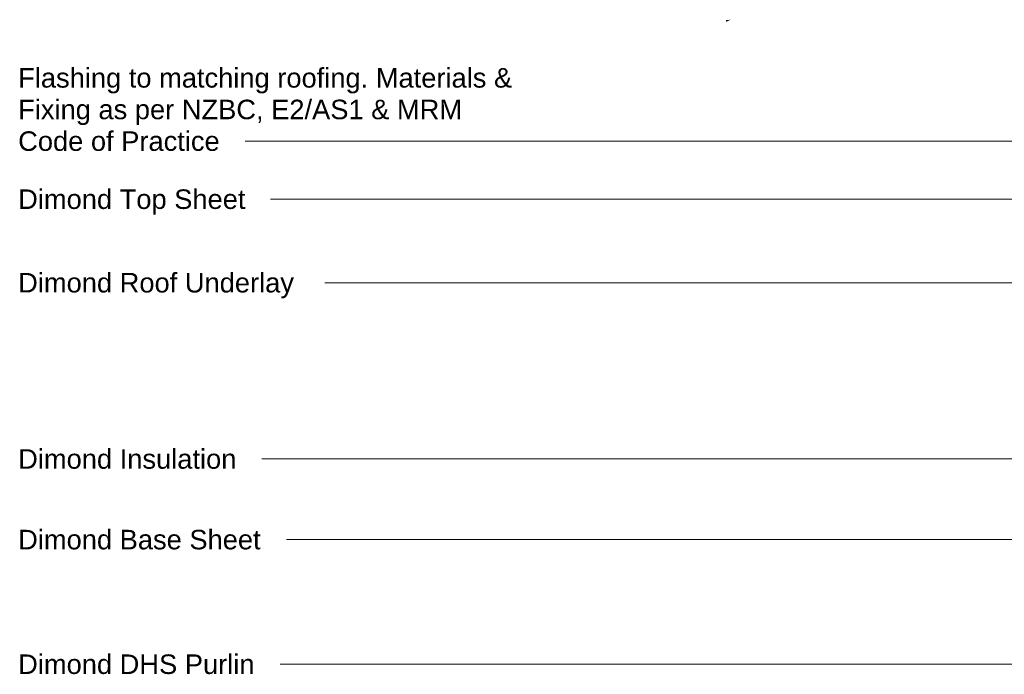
# Model space of a CAD drawing. Header units: millimetres. Extents: x -6423 to -4326, y 2410 to 5351.
# Tile 2 of 3: x -6423 to -5919, y 4672 to 5007. Entities that reach past the tile are written whole.
import ezdxf

# ---------------------------------------------------------------- set-up
doc = ezdxf.new("R2010")
doc.units = ezdxf.units.MM
doc.layers.add('A-DETL-GENF', color=7, linetype='Continuous', lineweight=9)
doc.layers.add('G-ANNO-TEXT', color=7, linetype='Continuous', lineweight=9)
doc.styles.add('Arial', font='arial.ttf', dxfattribs={"height": 10})

msp = doc.modelspace()

# ---------------------------------------------------------------- hatches: boundary and pattern name
at = {"layer": 'A-DETL-GENF'}
msp.add_hatch(color=256, dxfattribs=at).paths.add_polyline_path([(-6059.12, 5006.86), (-6061.65, 5006.6), (-6061.43, 5005.8)])

# ---------------------------------------------------------------- linework, layer by layer
at = {"layer": 'G-ANNO-TEXT'}
for p, q in [((-6147.96, 4944.67), (-6307.9, 4944.67)), ((-5757.11, 4944.67), (-6147.96, 4944.67)), ((-6294.66, 4914.92), (-6295, 4914.92)), ((-5841.7, 4914.92), (-6294.66, 4914.92)), ((-5840.16, 4872.14), (-6267.15, 4872.14)), ((-6298.96, 4781.86), (-6299.3, 4781.86)), ((-5828.82, 4781.86), (-6298.96, 4781.86)), ((-6286.41, 4740.55), (-6286.73, 4740.55)), ((-5810.97, 4740.55), (-6286.41, 4740.55)), ((-6188.51, 4676.72), (-6290.04, 4676.72)), ((-5679.94, 4676.72), (-6188.51, 4676.72))]:
    msp.add_line(p, q, dxfattribs=at)

# ---------------------------------------------------------------- texts
at = {"layer": 'G-ANNO-TEXT', "char_height": 10, "attachment_point": 1, "style": 'Arial'}
for s, insert, width in [('Flashing to matching roofing. Materials & ', (-6424.22, 4982.08), 319.4725), ('Fixing as per NZBC, E2/AS1 & MRM ', (-6424.22, 4965.88), 286.2024), ('Code of Practice', (-6424.22, 4949.67), 128.6708), ('Dimond Top Sheet', (-6424.22, 4919.92), 144.3038), ('Dimond Roof Underlay', (-6424.22, 4877.14), 175.1687), ('Dimond Insulation', (-6424.22, 4786.86), 139.0928), ('Dimond Base Sheet', (-6424.22, 4745.55), 154.3248), ('Dimond DHS Purlin', (-6424.22, 4681.72), 150.3164)]:
    msp.add_mtext(s, dxfattribs=dict(at, insert=insert, width=width))

doc.saveas('drawing.dxf')
